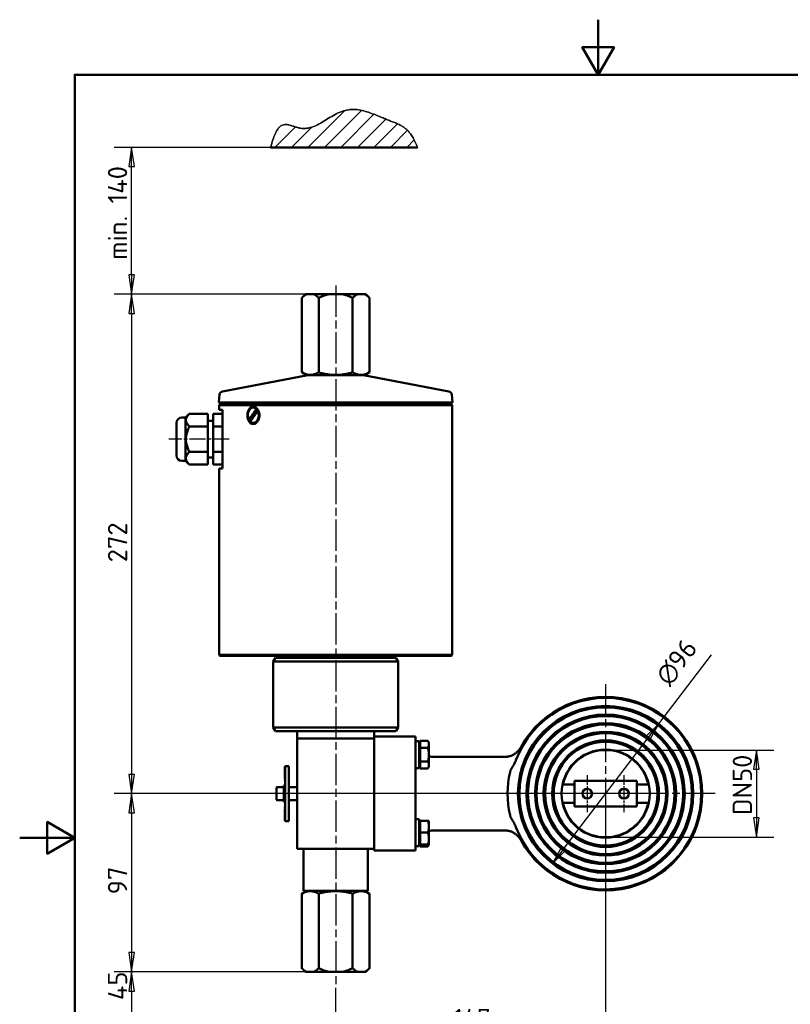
# Model space of a CAD drawing. Header units: millimetres. Extents: x 0 to 630, y 0 to 891.
# Tile 16 of 17: x 0 to 420, y 355 to 891. Entities that reach past the tile are written whole.
import ezdxf

# ---------------------------------------------------------------- set-up
doc = ezdxf.new("R2010")
doc.units = ezdxf.units.MM
doc.header["$LTSCALE"] = 3
doc.linetypes.add('CHAIN', pattern=[0.3543, 0.2362, -0.0295, 0.0591, -0.0295])
for name, color, linetype, lineweight in [('Bemaßungen(DIN)', 7, 'Continuous', 25), ('Mittellinie(DIN)', 4, 'CHAIN', 25), ('Mittelpunktmarkierung(DIN)', 4, 'CHAIN', 25), ('Rahmen_0', 179, 'Continuous', 50), ('Schraffur', 230, 'Continuous', 25), ('Sichtbare Kanten(DIN)', 7, 'Continuous', 50), ('Skizziergeometrie(DIN)', 179, 'Continuous', 50)]:
    doc.layers.add(name, color=color, linetype=linetype, lineweight=lineweight)
doc.styles.add('STANDARD-BSI~0', font='isocpeur.ttf')
doc.dimstyles.new('STANDARD-DIN', dxfattribs={"dimscale": 3, "dimtxt": 3.5, "dimasz": 3.5, "dimexe": 3.175, "dimexo": 0, "dimgap": 0.8, "dimtad": 1, "dimrnd": 1e-08, "dimtxsty": 'STANDARD-BSI~0', "dimblk": 'Filled-1', "dimcen": 0.09, "dimdle": 10, "dimclrd": 5, "dimclre": 5, "dimclrt": 250, "dimadec": 1, "dimazin": 2, "dimtfac": 0.714286, "dimtdec": 3, "dimtmove": 0, "dimatfit": 3, "dimfxl": 1, "dimtolj": 1, "dimlwd": 25, "dimlwe": 25, "dimarcsym": 0})

# ---------------------------------------------------------------- blocks, each defined once
blk = doc.blocks.new('Ränder Default Border')
at = {"layer": 'Rahmen_0', "flags": 128}
for points in [[(105, 297), (105, 287), (102.11, 292), (107.89, 292), (105, 287)], [(10, 10), (10, 287), (200, 287), (200, 10), (10, 10)], [(0, 148.5), (10, 148.5), (5, 151.39), (5, 145.61), (10, 148.5)]]:
    blk.add_lwpolyline(points, dxfattribs=at)
blk = doc.blocks.new('Filled-1')
at = {"color": 0}
for p, q in [((0, 0), (-1, 0.143)), ((-1, 0.143), (-1, -0.143)), ((-1, 0), (0, 0)), ((-1, -0.143), (0, 0))]:
    blk.add_line(p, q, dxfattribs=at)
at = {"color": 0, "flags": 128}
blk.add_lwpolyline([(-1, -0.143), (0, 0), (-1, 0.143), (-1, -0.143)], dxfattribs=at)
at = {"color": 0}
blk.add_solid([(-1, -0.143), (0, 0), (-1, 0.143), (-1, -0.143)], dxfattribs=at)
blk = doc.blocks.new('*D20')
at = {"layer": 'Bemaßungen(DIN)', "color": 5, "linetype": 'Continuous', "lineweight": 25}
for p, q in [((136.67, 821.5), (51.42, 821.5)), ((60.95, 752), (60.95, 811)), ((164.16, 741.5), (51.42, 741.5))]:
    blk.add_line(p, q, dxfattribs=at)
at = {"layer": 'Defpoints', "color": 0, "linetype": 'Continuous'}
for p in [(60.95, 821.5), (136.67, 821.5), (164.16, 741.5)]:
    blk.add_point(p, dxfattribs=at)
at = {"layer": 'Bemaßungen(DIN)', "color": 5, "linetype": 'Continuous', "lineweight": 25, "xscale": 10.5, "yscale": 10.5, "zscale": 10.5}
for p, rotation in [((60.95, 821.5), 90), ((60.95, 741.5), 270)]:
    blk.add_blockref('Filled-1', p, dxfattribs=dict(at, rotation=rotation))
at = {"layer": 'Bemaßungen(DIN)', "color": 250, "linetype": 'Continuous', "lineweight": 25, "true_color": 0x3f3f3f, "insert": (48.04, 753.67), "char_height": 10.5, "attachment_point": 1, "rotation": 90, "style": 'STANDARD-BSI~0'}
blk.add_mtext('\\A1; min. 140', dxfattribs=at)
blk = doc.blocks.new('*D21')
at = {"layer": 'Bemaßungen(DIN)', "color": 5, "linetype": 'Continuous', "lineweight": 25}
for p, q in [((160.18, 741.5), (51.42, 741.5)), ((60.95, 731), (60.95, 480.08)), ((319.07, 469.58), (51.42, 469.58))]:
    blk.add_line(p, q, dxfattribs=at)
at = {"layer": 'Defpoints', "color": 0, "linetype": 'Continuous'}
for p in [(160.18, 741.5), (60.95, 469.58), (319.07, 469.58)]:
    blk.add_point(p, dxfattribs=at)
at = {"layer": 'Bemaßungen(DIN)', "color": 5, "linetype": 'Continuous', "lineweight": 25, "xscale": 10.5, "yscale": 10.5, "zscale": 10.5}
for p, rotation in [((60.95, 741.5), 90), ((60.95, 469.58), 270)]:
    blk.add_blockref('Filled-1', p, dxfattribs=dict(at, rotation=rotation))
at = {"layer": 'Bemaßungen(DIN)', "color": 250, "linetype": 'Continuous', "lineweight": 25, "true_color": 0x3f3f3f, "insert": (48.05, 595.57), "char_height": 10.5, "attachment_point": 1, "rotation": 90, "style": 'STANDARD-BSI~0'}
blk.add_mtext('\\A1;272', dxfattribs=at)
blk = doc.blocks.new('*D22')
at = {"layer": 'Bemaßungen(DIN)', "color": 5, "linetype": 'Continuous', "lineweight": 25}
for p, q in [((319.07, 469.58), (51.42, 469.58)), ((60.95, 459.08), (60.95, 383.08)), ((160.18, 372.58), (51.42, 372.58))]:
    blk.add_line(p, q, dxfattribs=at)
at = {"layer": 'Defpoints', "color": 0, "linetype": 'Continuous'}
for p in [(319.07, 469.58), (60.95, 372.58), (160.18, 372.58)]:
    blk.add_point(p, dxfattribs=at)
at = {"layer": 'Bemaßungen(DIN)', "color": 5, "linetype": 'Continuous', "lineweight": 25, "xscale": 10.5, "yscale": 10.5, "zscale": 10.5}
for p, rotation in [((60.95, 469.58), 90), ((60.95, 372.58), 270)]:
    blk.add_blockref('Filled-1', p, dxfattribs=dict(at, rotation=rotation))
at = {"layer": 'Bemaßungen(DIN)', "color": 250, "linetype": 'Continuous', "lineweight": 25, "true_color": 0x3f3f3f, "insert": (48.05, 414.78), "char_height": 10.5, "attachment_point": 1, "rotation": 90, "style": 'STANDARD-BSI~0'}
blk.add_mtext('\\A1;97', dxfattribs=at)
blk = doc.blocks.new('*D23')
at = {"layer": 'Bemaßungen(DIN)', "color": 5, "linetype": 'Continuous', "lineweight": 25}
for p, q in [((319.07, 469.58), (319.07, 329.96)), ((172.07, 363.8), (172.07, 329.96)), ((182.57, 339.49), (308.57, 339.49))]:
    blk.add_line(p, q, dxfattribs=at)
at = {"layer": 'Defpoints', "color": 0, "linetype": 'Continuous'}
for p in [(319.07, 469.58), (172.07, 363.8), (319.07, 339.49)]:
    blk.add_point(p, dxfattribs=at)
at = {"layer": 'Bemaßungen(DIN)', "color": 5, "linetype": 'Continuous', "lineweight": 25, "xscale": 10.5, "yscale": 10.5, "zscale": 10.5, "rotation": 180}
blk.add_blockref('Filled-1', (172.07, 339.49), dxfattribs=at)
at = {"layer": 'Bemaßungen(DIN)', "color": 5, "linetype": 'Continuous', "lineweight": 25, "xscale": 10.5, "yscale": 10.5, "zscale": 10.5}
blk.add_blockref('Filled-1', (319.07, 339.49), dxfattribs=at)
at = {"layer": 'Bemaßungen(DIN)', "color": 250, "linetype": 'Continuous', "lineweight": 25, "true_color": 0x3f3f3f, "insert": (236.12, 352.39), "char_height": 10.5, "attachment_point": 1, "style": 'STANDARD-BSI~0'}
blk.add_mtext('\\A1;147', dxfattribs=at)
blk = doc.blocks.new('*D25')
at = {"layer": 'Bemaßungen(DIN)', "color": 5, "linetype": 'Continuous', "lineweight": 25}
for p, q in [((348.03, 507.53), (376.76, 545.16)), ((296.48, 439.99), (341.66, 499.18))]:
    blk.add_line(p, q, dxfattribs=at)
at = {"layer": 'Defpoints', "color": 0, "linetype": 'Continuous'}
for p in [(348.03, 507.53), (290.11, 431.64)]:
    blk.add_point(p, dxfattribs=at)
at = {"layer": 'Bemaßungen(DIN)', "color": 5, "linetype": 'Continuous', "lineweight": 25, "xscale": 10.5, "yscale": 10.5, "zscale": 10.5}
for p, rotation in [((348.03, 507.53), 52.64843308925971), ((290.11, 431.64), 232.6484330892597)]:
    blk.add_blockref('Filled-1', p, dxfattribs=dict(at, rotation=rotation))
at = {"layer": 'Bemaßungen(DIN)', "color": 250, "linetype": 'Continuous', "lineweight": 25, "true_color": 0x3f3f3f, "insert": (341.39, 528.83), "char_height": 10.5, "attachment_point": 1, "rotation": 52.6484, "style": 'STANDARD-BSI~0'}
blk.add_mtext('\\A1; \\fAIGDT|b0|i0;\\H10.5000;n\\fISOCPEUR|b0|i0;\\H10.5000;96', dxfattribs=at)
blk = doc.blocks.new('*D26')
at = {"layer": 'Bemaßungen(DIN)', "color": 5, "linetype": 'Continuous', "lineweight": 25}
for p, q in [((319.07, 493.33), (410.71, 493.33)), ((401.18, 482.83), (401.18, 456.33)), ((319.07, 445.83), (410.71, 445.83))]:
    blk.add_line(p, q, dxfattribs=at)
at = {"layer": 'Defpoints', "color": 0, "linetype": 'Continuous'}
for p in [(319.07, 493.33), (319.07, 445.83), (401.18, 445.83)]:
    blk.add_point(p, dxfattribs=at)
at = {"layer": 'Bemaßungen(DIN)', "color": 5, "linetype": 'Continuous', "lineweight": 25, "xscale": 10.5, "yscale": 10.5, "zscale": 10.5}
for p, rotation in [((401.18, 493.33), 90), ((401.18, 445.83), 270)]:
    blk.add_blockref('Filled-1', p, dxfattribs=dict(at, rotation=rotation))
at = {"layer": 'Bemaßungen(DIN)', "color": 250, "linetype": 'Continuous', "lineweight": 25, "true_color": 0x3f3f3f, "insert": (388.28, 451.21), "char_height": 10.5, "attachment_point": 1, "rotation": 90, "style": 'STANDARD-BSI~0'}
blk.add_mtext('\\A1; DN50', dxfattribs=at)
blk = doc.blocks.new('*D28')
at = {"layer": 'Bemaßungen(DIN)', "color": 5, "linetype": 'Continuous', "lineweight": 25}
for p, q in [((156.25, 372.58), (51.42, 372.58)), ((60.95, 362.08), (60.95, 328.08)), ((152.61, 317.58), (51.42, 317.58))]:
    blk.add_line(p, q, dxfattribs=at)
at = {"layer": 'Defpoints', "color": 0, "linetype": 'Continuous'}
for p in [(156.25, 372.58), (60.95, 317.58), (152.61, 317.58)]:
    blk.add_point(p, dxfattribs=at)
at = {"layer": 'Bemaßungen(DIN)', "color": 5, "linetype": 'Continuous', "lineweight": 25, "xscale": 10.5, "yscale": 10.5, "zscale": 10.5}
for p, rotation in [((60.95, 372.58), 90), ((60.95, 317.58), 270)]:
    blk.add_blockref('Filled-1', p, dxfattribs=dict(at, rotation=rotation))
at = {"layer": 'Bemaßungen(DIN)', "color": 250, "linetype": 'Continuous', "lineweight": 25, "true_color": 0x3f3f3f, "insert": (48.04, 319.88), "char_height": 10.5, "attachment_point": 1, "rotation": 90, "style": 'STANDARD-BSI~0'}
blk.add_mtext('\\A1; min. 45', dxfattribs=at)

msp = doc.modelspace()

# ---------------------------------------------------------------- hatches: boundary and pattern name
at = {"layer": 'Schraffur'}
h = msp.add_hatch(dxfattribs=at)
h.set_pattern_fill('ANSI31', color=256, scale=50.8, style=0)
h.set_pattern_definition([(45, (0, 0), (-4.49013, 4.49013), [])])
edge = h.paths.add_edge_path()
edge.add_line((136.672, 821.498), (216.7, 821.498))
edge.add_spline(control_points=[(216.7, 821.498), (209.935, 837.729), (204.531, 828.819), (175.79, 862.365), (152.122, 814.125), (143.502, 848.092), (136.672, 821.498)], knot_values=[0, 0, 0, 0, 0, 0.4174791, 0.5825621, 1, 1, 1, 1, 1], degree=4, periodic=0)

# ---------------------------------------------------------------- linework, layer by layer
msp.add_line((136.672, 821.498), (216.7, 821.498))
msp.add_open_spline([(216.7, 821.498), (209.935, 837.729), (204.531, 828.819), (175.79, 862.365), (152.122, 814.125), (143.502, 848.092), (136.672, 821.498)], degree=4, knots=[0, 0, 0, 0, 0, 0.4174791, 0.5825621, 1, 1, 1, 1, 1])
at = {"layer": 'Mittellinie(DIN)', "linetype": 'CHAIN', "ltscale": 23.990969}
msp.add_line((172.074, 746.29), (172.074, 363.796), dxfattribs=at)
at = {"layer": 'Mittellinie(DIN)', "linetype": 'CHAIN', "ltscale": 12.10509}
msp.add_line((113.99, 662.585), (81.309, 662.585), dxfattribs=at)
at = {"layer": 'Mittelpunktmarkierung(DIN)', "linetype": 'CHAIN', "ltscale": 23.990969}
for p, q in [((319.074, 529.194), (319.074, 409.976)), ((378.683, 469.585), (125.034, 469.585))]:
    msp.add_line(p, q, dxfattribs=at)
at = {"layer": 'Mittelpunktmarkierung(DIN)', "linetype": 'CHAIN', "ltscale": 7.48203}
for p, q in [((309.074, 479.685), (309.074, 459.485)), ((329.074, 479.685), (329.074, 459.485)), ((319.174, 469.585), (298.974, 469.585)), ((339.174, 469.585), (318.974, 469.585))]:
    msp.add_line(p, q, dxfattribs=at)
at = {"layer": 'Sichtbare Kanten(DIN)'}
for p, q in [((155.599, 741.498), (153.599, 739.498)), ((156.254, 741.498), (155.599, 741.498)), ((156.254, 741.498), (160.182, 741.498)), ((168.146, 741.498), (160.182, 741.498)), ((168.146, 741.498), (176.003, 741.498)), ((183.966, 741.498), (176.003, 741.498)), ((183.966, 741.498), (187.895, 741.498)), ((188.549, 741.498), (187.895, 741.498)), ((188.549, 741.498), (190.549, 739.498)), ((153.599, 739.498), (153.599, 698.998)), ((162.837, 739.498), (162.837, 698.998)), ((181.312, 739.498), (181.312, 698.998)), ((190.549, 739.498), (190.549, 698.998)), ((156.889, 697.462), (110.464, 688.622)), ((156.197, 697.498), (153.599, 698.998)), ((156.197, 697.498), (187.951, 697.498)), ((187.26, 697.462), (233.684, 688.622)), ((187.951, 697.498), (190.549, 698.998)), ((108.846, 686.831), (108.474, 682.585)), ((235.303, 686.831), (235.674, 682.585)), ((235.674, 682.585), (108.474, 682.585)), ((109.47, 682.498), (108.474, 682.585)), ((109.074, 681.585), (108.574, 681.085)), ((235.574, 681.085), (108.574, 681.085)), ((108.574, 678.585), (108.574, 681.085)), ((109.074, 681.585), (235.074, 681.585)), ((234.678, 682.498), (109.47, 682.498)), ((110.074, 682.498), (110.074, 681.585)), ((234.074, 682.498), (234.074, 681.585)), ((234.678, 682.498), (235.674, 682.585)), ((235.074, 681.585), (235.574, 681.085)), ((235.574, 545.085), (235.574, 681.085)), ((90.371, 674.441), (92.371, 676.441)), ((102.371, 676.441), (92.371, 676.441)), ((102.371, 669.513), (102.371, 676.441)), ((105.371, 676.441), (105.371, 669.513)), ((110.371, 676.441), (105.371, 676.441)), ((110.371, 678.585), (108.574, 678.585)), ((110.371, 678.585), (110.371, 646.585)), ((124.773, 673.182), (128.885, 679.051)), ((129.644, 677.988), (125.531, 672.119)), ((129.398, 678.471), (126.098, 673.762)), ((127.208, 679.785), (127.562, 679.785)), ((128.885, 679.051), (129.239, 679.051)), ((129.997, 677.988), (129.644, 677.988)), ((85.371, 653.729), (85.371, 671.441)), ((90.371, 674.441), (88.371, 674.441)), ((90.371, 674.441), (90.371, 650.729)), ((105.371, 672.585), (102.371, 672.585)), ((125.126, 673.182), (124.773, 673.182)), ((127.208, 671.385), (127.562, 671.385)), ((102.371, 669.513), (92.371, 669.513)), ((102.371, 655.657), (102.371, 669.513)), ((110.371, 669.513), (105.371, 669.513)), ((105.371, 669.513), (105.371, 655.657)), ((102.371, 655.657), (92.371, 655.657)), ((102.371, 648.729), (102.371, 655.657)), ((110.371, 655.657), (105.371, 655.657)), ((105.371, 655.657), (105.371, 648.729)), ((90.371, 650.729), (88.371, 650.729)), ((90.371, 650.729), (92.371, 648.729)), ((102.371, 648.729), (92.371, 648.729)), ((105.371, 652.585), (102.371, 652.585)), ((110.371, 648.729), (105.371, 648.729)), ((108.574, 646.585), (110.371, 646.585)), ((108.574, 545.085), (108.574, 646.585)), ((108.574, 545.085), (235.574, 545.085)), ((109.074, 544.585), (108.574, 545.085)), ((235.074, 544.585), (109.074, 544.585)), ((139.229, 543.585), (138.074, 541.585)), ((206.074, 541.585), (138.074, 541.585)), ((138.074, 505.585), (138.074, 541.585)), ((139.229, 543.585), (204.919, 543.585)), ((141.074, 543.585), (141.074, 544.585)), ((203.074, 543.585), (203.074, 544.585)), ((204.919, 543.585), (206.074, 541.585)), ((206.074, 505.585), (206.074, 541.585)), ((235.074, 544.585), (235.574, 545.085)), ((138.074, 505.585), (206.074, 505.585)), ((139.229, 503.585), (138.074, 505.585)), ((204.919, 503.585), (206.074, 505.585)), ((204.919, 503.585), (139.229, 503.585)), ((151.074, 503.585), (151.074, 499.585)), ((193.074, 499.585), (151.074, 499.585)), ((151.074, 499.585), (151.074, 439.585)), ((193.074, 500.504), (193.074, 503.585)), ((215.574, 500.617), (193.074, 500.617)), ((193.074, 500.504), (193.074, 500.136)), ((193.074, 499.585), (193.074, 500.136)), ((193.074, 439.585), (193.074, 499.585)), ((215.574, 500.617), (215.574, 500.136)), ((215.574, 500.136), (215.574, 497.137)), ((193.074, 497.137), (193.074, 442.033)), ((217.574, 498.198), (215.574, 498.198)), ((215.574, 497.137), (215.574, 442.033)), ((217.574, 483.398), (217.574, 498.198)), ((218.174, 496.613), (217.574, 496.613)), ((218.174, 498.304), (222.294, 498.304)), ((218.174, 494.551), (218.174, 498.304)), ((218.174, 494.551), (222.294, 494.551)), ((218.174, 487.045), (218.174, 494.551)), ((222.874, 497.298), (222.294, 498.304)), ((222.874, 496.427), (222.874, 497.298)), ((222.874, 490.798), (222.874, 496.427)), ((222.874, 485.169), (222.874, 490.798)), ((264.256, 489.585), (225.574, 489.585)), ((144.474, 482.413), (144.474, 484.382)), ((144.574, 484.382), (144.474, 484.382)), ((144.574, 454.585), (144.574, 484.585)), ((146.574, 484.585), (144.574, 484.585)), ((146.574, 454.585), (146.574, 484.585)), ((217.574, 483.398), (215.574, 483.398)), ((218.174, 484.983), (217.574, 484.983)), ((218.174, 487.045), (222.294, 487.045)), ((218.174, 483.293), (218.174, 487.045)), ((218.174, 483.293), (222.294, 483.293)), ((222.874, 484.298), (222.294, 483.293)), ((222.874, 484.298), (222.874, 485.169)), ((144.474, 482.361), (144.474, 482.413)), ((144.574, 482.413), (144.474, 482.413)), ((144.574, 482.361), (144.474, 482.361)), ((144.474, 481.759), (144.474, 482.361)), ((144.474, 481.659), (144.474, 481.759)), ((144.574, 481.759), (144.474, 481.759)), ((144.574, 481.659), (144.474, 481.659)), ((144.474, 481.594), (144.474, 481.625)), ((144.574, 481.625), (144.474, 481.625)), ((144.474, 481.321), (144.474, 481.594)), ((144.574, 481.594), (144.474, 481.594)), ((144.474, 481.052), (144.474, 481.321)), ((144.574, 481.321), (144.474, 481.321)), ((144.474, 480.883), (144.474, 481.052)), ((144.474, 480.641), (144.474, 480.883)), ((144.574, 480.883), (144.474, 480.883)), ((144.474, 479.042), (144.474, 480.641)), ((144.574, 480.641), (144.474, 480.641)), ((144.474, 479.002), (144.474, 479.042)), ((144.574, 479.042), (144.474, 479.042)), ((144.574, 479.002), (144.474, 479.002)), ((144.474, 478.056), (144.474, 479.002)), ((144.474, 477.826), (144.474, 478.056)), ((144.574, 478.056), (144.474, 478.056)), ((144.574, 477.826), (144.474, 477.826)), ((144.474, 476.671), (144.474, 477.171)), ((144.574, 477.171), (144.474, 477.171)), ((139.774, 466.485), (139.774, 472.685)), ((140.174, 473.085), (143.774, 473.085)), ((143.774, 465.085), (143.774, 474.085)), ((144.574, 474.085), (143.774, 474.085)), ((144.474, 476.498), (144.474, 476.671)), ((144.574, 476.671), (144.474, 476.671)), ((144.574, 476.498), (144.474, 476.498)), ((144.474, 474.467), (144.474, 474.809)), ((144.574, 474.809), (144.474, 474.809)), ((144.474, 474.279), (144.474, 474.467)), ((144.574, 474.467), (144.474, 474.467)), ((144.574, 474.279), (144.474, 474.279)), ((146.574, 473.085), (151.074, 473.085)), ((295.601, 474.585), (302.074, 474.585)), ((336.074, 476.513), (302.074, 476.513)), ((302.074, 462.657), (302.074, 476.513)), ((336.074, 476.513), (336.074, 462.657)), ((336.074, 474.585), (342.548, 474.585)), ((140.174, 466.085), (143.774, 466.085)), ((144.574, 465.085), (143.774, 465.085)), ((144.474, 464.703), (144.474, 464.891)), ((144.574, 464.891), (144.474, 464.891)), ((144.474, 464.361), (144.474, 464.703)), ((144.574, 464.703), (144.474, 464.703)), ((144.574, 464.361), (144.474, 464.361)), ((144.474, 462.499), (144.474, 462.672)), ((144.574, 462.672), (144.474, 462.672)), ((144.474, 461.999), (144.474, 462.499)), ((144.574, 462.499), (144.474, 462.499)), ((144.574, 461.999), (144.474, 461.999)), ((144.474, 461.114), (144.474, 461.344)), ((144.574, 461.344), (144.474, 461.344)), ((144.474, 460.085), (144.474, 461.114)), ((144.574, 461.114), (144.474, 461.114)), ((146.574, 466.085), (151.074, 466.085)), ((295.601, 464.585), (302.074, 464.585)), ((302.074, 462.657), (336.074, 462.657)), ((336.074, 464.585), (342.548, 464.585)), ((144.474, 460.054), (144.474, 460.085)), ((144.574, 460.085), (144.474, 460.085)), ((144.474, 459.781), (144.474, 460.054)), ((144.574, 460.054), (144.474, 460.054)), ((144.474, 459.512), (144.474, 459.781)), ((144.574, 459.781), (144.474, 459.781)), ((144.474, 459.343), (144.474, 459.512)), ((144.474, 459.101), (144.474, 459.343)), ((144.574, 459.343), (144.474, 459.343)), ((144.474, 457.502), (144.474, 459.101)), ((144.574, 459.101), (144.474, 459.101)), ((144.574, 457.502), (144.474, 457.502)), ((144.474, 457.462), (144.474, 457.502)), ((144.574, 457.462), (144.474, 457.462)), ((144.474, 457.411), (144.474, 457.462)), ((144.474, 456.809), (144.474, 457.411)), ((144.574, 457.411), (144.474, 457.411)), ((144.474, 456.757), (144.474, 456.809)), ((144.574, 456.809), (144.474, 456.809)), ((144.474, 454.788), (144.474, 456.757)), ((144.574, 456.757), (144.474, 456.757)), ((216.881, 455.772), (215.574, 455.772)), ((217.574, 440.972), (217.574, 455.761)), ((144.574, 454.788), (144.474, 454.788)), ((146.574, 454.585), (144.574, 454.585)), ((218.174, 454.187), (217.574, 454.187)), ((218.174, 454.872), (222.294, 454.872)), ((218.174, 448.372), (218.174, 454.872)), ((222.294, 454.872), (222.874, 454.872)), ((222.874, 451.622), (222.874, 454.872)), ((222.874, 445.122), (222.874, 451.622)), ((218.174, 448.372), (222.294, 448.372)), ((218.174, 441.872), (218.174, 448.372)), ((222.874, 441.872), (222.874, 445.122)), ((225.574, 449.585), (264.256, 449.585)), ((215.574, 442.033), (215.574, 439.033)), ((217.574, 440.972), (215.574, 440.972)), ((218.174, 442.557), (217.574, 442.557)), ((218.174, 440.866), (218.174, 441.872)), ((218.174, 441.872), (222.294, 441.872)), ((218.174, 440.866), (222.294, 440.866)), ((222.874, 441.872), (222.294, 440.866)), ((222.874, 441.872), (222.294, 441.872)), ((151.074, 439.585), (193.074, 439.585)), ((154.574, 439.585), (154.574, 416.585)), ((189.574, 439.585), (189.574, 416.585)), ((193.074, 439.033), (193.074, 439.585)), ((193.074, 439.033), (193.074, 438.553)), ((193.074, 438.553), (215.574, 438.553)), ((215.574, 439.033), (215.574, 438.553)), ((156.197, 416.585), (153.599, 415.085)), ((153.599, 374.585), (153.599, 415.085)), ((189.574, 416.585), (154.574, 416.585)), ((162.837, 374.585), (162.837, 415.085)), ((181.312, 374.585), (181.312, 415.085)), ((187.951, 416.585), (190.549, 415.085)), ((190.549, 374.585), (190.549, 415.085)), ((155.599, 372.585), (153.599, 374.585)), ((155.599, 372.585), (156.254, 372.585)), ((160.182, 372.585), (156.254, 372.585)), ((160.182, 372.585), (168.146, 372.585)), ((176.003, 372.585), (168.146, 372.585)), ((176.003, 372.585), (183.966, 372.585)), ((187.895, 372.585), (183.966, 372.585)), ((187.895, 372.585), (188.549, 372.585)), ((188.549, 372.585), (190.549, 374.585))]:
    msp.add_line(p, q, dxfattribs=at)
at = {"layer": 'Sichtbare Kanten(DIN)', "flags": 128}
for points in [[(156.254, 741.498), (156.148, 741.446), (156.042, 741.392), (155.936, 741.335), (155.829, 741.275), (155.723, 741.213), (155.616, 741.148), (155.508, 741.08), (155.4, 741.01), (155.292, 740.937), (155.183, 740.861), (155.074, 740.782), (154.964, 740.701), (154.854, 740.616), (154.743, 740.529), (154.632, 740.439), (154.52, 740.347), (154.407, 740.251), (154.294, 740.152), (154.18, 740.051), (154.065, 739.946), (153.95, 739.839), (153.834, 739.728), (153.717, 739.615), (153.599, 739.498)], [(162.837, 739.498), (162.719, 739.615), (162.602, 739.728), (162.485, 739.839), (162.37, 739.946), (162.255, 740.051), (162.141, 740.152), (162.028, 740.251), (161.915, 740.347), (161.803, 740.439), (161.692, 740.529), (161.581, 740.616), (161.471, 740.701), (161.361, 740.782), (161.252, 740.861), (161.143, 740.937), (161.035, 741.01), (160.927, 741.08), (160.82, 741.148), (160.713, 741.213), (160.606, 741.275), (160.5, 741.335), (160.393, 741.392), (160.288, 741.446), (160.182, 741.498)], [(168.146, 741.498), (167.934, 741.446), (167.723, 741.392), (167.51, 741.335), (167.298, 741.275), (167.084, 741.213), (166.87, 741.148), (166.655, 741.08), (166.439, 741.01), (166.223, 740.937), (166.005, 740.861), (165.787, 740.782), (165.568, 740.701), (165.347, 740.616), (165.125, 740.529), (164.903, 740.439), (164.679, 740.347), (164.454, 740.251), (164.227, 740.152), (163.999, 740.051), (163.77, 739.946), (163.539, 739.839), (163.306, 739.728), (163.072, 739.615), (162.837, 739.498)], [(181.312, 739.498), (181.076, 739.615), (180.842, 739.728), (180.609, 739.839), (180.379, 739.946), (180.149, 740.051), (179.921, 740.152), (179.695, 740.251), (179.469, 740.347), (179.246, 740.439), (179.023, 740.529), (178.801, 740.616), (178.581, 740.701), (178.361, 740.782), (178.143, 740.861), (177.925, 740.937), (177.709, 741.01), (177.493, 741.08), (177.278, 741.148), (177.064, 741.213), (176.851, 741.275), (176.638, 741.335), (176.425, 741.392), (176.214, 741.446), (176.003, 741.498)], [(183.966, 741.498), (183.861, 741.446), (183.755, 741.392), (183.649, 741.335), (183.542, 741.275), (183.436, 741.213), (183.328, 741.148), (183.221, 741.08), (183.113, 741.01), (183.005, 740.937), (182.896, 740.861), (182.787, 740.782), (182.677, 740.701), (182.567, 740.616), (182.456, 740.529), (182.345, 740.439), (182.233, 740.347), (182.12, 740.251), (182.007, 740.152), (181.893, 740.051), (181.778, 739.946), (181.663, 739.839), (181.547, 739.728), (181.43, 739.615), (181.312, 739.498)], [(190.549, 739.498), (190.431, 739.615), (190.314, 739.728), (190.198, 739.839), (190.083, 739.946), (189.968, 740.051), (189.854, 740.152), (189.741, 740.251), (189.628, 740.347), (189.516, 740.439), (189.405, 740.529), (189.294, 740.616), (189.184, 740.701), (189.074, 740.782), (188.965, 740.861), (188.856, 740.937), (188.748, 741.01), (188.64, 741.08), (188.533, 741.148), (188.426, 741.213), (188.319, 741.275), (188.212, 741.335), (188.106, 741.392), (188, 741.446), (187.895, 741.498)], [(153.599, 698.998), (154.035, 698.755), (154.458, 698.538), (154.867, 698.346), (155.265, 698.178), (155.654, 698.031), (156.035, 697.906), (156.409, 697.802), (156.777, 697.717), (157.141, 697.652), (157.502, 697.606), (157.86, 697.578), (158.218, 697.569), (158.575, 697.578), (158.934, 697.606), (159.294, 697.652), (159.658, 697.717), (160.027, 697.802), (160.4, 697.906), (160.781, 698.031), (161.17, 698.178), (161.568, 698.346), (161.978, 698.538), (162.4, 698.755), (162.837, 698.998)], [(162.837, 698.998), (163.71, 698.755), (164.554, 698.538), (165.373, 698.346), (166.169, 698.178), (166.947, 698.031), (167.709, 697.906), (168.456, 697.802), (169.193, 697.717), (169.921, 697.652), (170.642, 697.606), (171.359, 697.578), (172.074, 697.569), (172.789, 697.578), (173.506, 697.606), (174.227, 697.652), (174.955, 697.717), (175.692, 697.802), (176.44, 697.906), (177.201, 698.031), (177.979, 698.178), (178.776, 698.346), (179.594, 698.538), (180.439, 698.755), (181.312, 698.998)], [(181.312, 698.998), (181.748, 698.755), (182.17, 698.538), (182.58, 698.346), (182.978, 698.178), (183.367, 698.031), (183.748, 697.906), (184.122, 697.802), (184.49, 697.717), (184.854, 697.652), (185.215, 697.606), (185.573, 697.578), (185.931, 697.569), (186.288, 697.578), (186.646, 697.606), (187.007, 697.652), (187.371, 697.717), (187.739, 697.802), (188.113, 697.906), (188.494, 698.031), (188.883, 698.178), (189.281, 698.346), (189.691, 698.538), (190.113, 698.755), (190.549, 698.998)], [(92.371, 676.441), (92.056, 676.114), (91.774, 675.797), (91.525, 675.49), (91.306, 675.192), (91.116, 674.9), (90.953, 674.614), (90.818, 674.334), (90.708, 674.058), (90.623, 673.785), (90.563, 673.514), (90.527, 673.245), (90.515, 672.977), (90.527, 672.709), (90.563, 672.44), (90.623, 672.17), (90.708, 671.897), (90.818, 671.621), (90.953, 671.34), (91.116, 671.055), (91.306, 670.763), (91.525, 670.464), (91.774, 670.157), (92.056, 669.841), (92.371, 669.513)], [(127.173, 670.835), (126.754, 670.876), (126.336, 671), (125.933, 671.207), (125.558, 671.494), (125.218, 671.848), (124.923, 672.253), (124.667, 672.711), (124.448, 673.228), (124.272, 673.791), (124.147, 674.384), (124.073, 674.988), (124.048, 675.585), (124.073, 676.182), (124.147, 676.787), (124.272, 677.38), (124.448, 677.943), (124.668, 678.46), (124.923, 678.917), (125.219, 679.323), (125.559, 679.677), (125.934, 679.963), (126.337, 680.17), (126.754, 680.294), (127.173, 680.335)], [(127.173, 680.335), (127.595, 680.294), (128.025, 680.17), (128.447, 679.963), (128.847, 679.677), (129.216, 679.323), (129.542, 678.917), (129.826, 678.46), (130.074, 677.943), (130.274, 677.38), (130.418, 676.787), (130.503, 676.182), (130.532, 675.585), (130.503, 674.988), (130.418, 674.384), (130.274, 673.791), (130.074, 673.228), (129.827, 672.711), (129.542, 672.253), (129.216, 671.848), (128.848, 671.494), (128.447, 671.207), (128.025, 671), (127.596, 670.876), (127.173, 670.835)], [(129.239, 679.051), (129.246, 679.024), (129.254, 678.998), (129.261, 678.972), (129.268, 678.946), (129.275, 678.92), (129.282, 678.894), (129.289, 678.869), (129.296, 678.844), (129.303, 678.819), (129.31, 678.795), (129.317, 678.77), (129.323, 678.746), (129.33, 678.722), (129.336, 678.698), (129.343, 678.675), (129.349, 678.651), (129.356, 678.628), (129.362, 678.605), (129.368, 678.582), (129.374, 678.56), (129.38, 678.537), (129.386, 678.515), (129.392, 678.493), (129.398, 678.471)], [(126.098, 673.762), (126.062, 673.74), (126.025, 673.718), (125.988, 673.695), (125.95, 673.673), (125.913, 673.65), (125.874, 673.628), (125.836, 673.605), (125.797, 673.582), (125.758, 673.558), (125.719, 673.535), (125.679, 673.511), (125.639, 673.487), (125.598, 673.463), (125.557, 673.438), (125.516, 673.414), (125.474, 673.389), (125.432, 673.364), (125.389, 673.338), (125.347, 673.313), (125.303, 673.287), (125.26, 673.261), (125.216, 673.235), (125.171, 673.208), (125.126, 673.182)], [(92.371, 669.513), (92.056, 668.858), (91.774, 668.225), (91.525, 667.611), (91.306, 667.013), (91.116, 666.43), (90.953, 665.859), (90.818, 665.298), (90.708, 664.746), (90.623, 664.2), (90.563, 663.659), (90.527, 663.121), (90.515, 662.585), (90.527, 662.049), (90.563, 661.511), (90.623, 660.97), (90.708, 660.424), (90.818, 659.872), (90.953, 659.311), (91.116, 658.74), (91.306, 658.156), (91.525, 657.559), (91.774, 656.945), (92.056, 656.312), (92.371, 655.657)], [(92.371, 655.657), (92.056, 655.329), (91.774, 655.013), (91.525, 654.706), (91.306, 654.407), (91.116, 654.115), (90.953, 653.83), (90.818, 653.549), (90.708, 653.273), (90.623, 653), (90.563, 652.73), (90.527, 652.461), (90.515, 652.193), (90.527, 651.925), (90.563, 651.656), (90.623, 651.385), (90.708, 651.112), (90.818, 650.836), (90.953, 650.556), (91.116, 650.27), (91.306, 649.978), (91.525, 649.68), (91.774, 649.373), (92.056, 649.056), (92.371, 648.729)], [(222.874, 496.427), (222.873, 496.503), (222.87, 496.578), (222.865, 496.652), (222.858, 496.727), (222.849, 496.802), (222.838, 496.877), (222.826, 496.952), (222.811, 497.027), (222.794, 497.103), (222.775, 497.179), (222.755, 497.255), (222.732, 497.331), (222.707, 497.408), (222.68, 497.486), (222.651, 497.564), (222.62, 497.642), (222.587, 497.722), (222.552, 497.802), (222.515, 497.883), (222.475, 497.965), (222.433, 498.048), (222.389, 498.132), (222.343, 498.217), (222.294, 498.304)], [(222.294, 494.551), (222.343, 494.637), (222.389, 494.722), (222.433, 494.806), (222.475, 494.889), (222.515, 494.971), (222.552, 495.052), (222.587, 495.133), (222.62, 495.212), (222.651, 495.291), (222.68, 495.369), (222.707, 495.446), (222.732, 495.523), (222.755, 495.6), (222.775, 495.676), (222.794, 495.752), (222.811, 495.827), (222.826, 495.902), (222.838, 495.977), (222.849, 496.052), (222.858, 496.127), (222.865, 496.202), (222.87, 496.277), (222.873, 496.352), (222.874, 496.427)], [(222.874, 490.798), (222.873, 490.949), (222.87, 491.099), (222.865, 491.248), (222.858, 491.398), (222.849, 491.548), (222.838, 491.698), (222.826, 491.848), (222.811, 491.998), (222.794, 492.149), (222.775, 492.301), (222.755, 492.453), (222.732, 492.606), (222.707, 492.76), (222.68, 492.915), (222.651, 493.071), (222.62, 493.229), (222.587, 493.387), (222.552, 493.548), (222.515, 493.71), (222.475, 493.874), (222.433, 494.04), (222.389, 494.208), (222.343, 494.378), (222.294, 494.551)], [(264.057, 489.585), (264.505, 489.595), (264.951, 489.625), (265.395, 489.675), (265.837, 489.744), (266.274, 489.833), (266.708, 489.942), (267.136, 490.07), (267.56, 490.217), (267.975, 490.382), (268.383, 490.566), (268.781, 490.768), (269.17, 490.987), (269.549, 491.224), (269.918, 491.477), (270.275, 491.747), (270.62, 492.032), (270.951, 492.333), (271.268, 492.647), (271.571, 492.975), (271.858, 493.316), (272.13, 493.67), (272.387, 494.035), (272.626, 494.413), (272.85, 494.801)], [(222.294, 487.045), (222.343, 487.218), (222.389, 487.388), (222.433, 487.556), (222.475, 487.722), (222.515, 487.886), (222.552, 488.048), (222.587, 488.209), (222.62, 488.368), (222.651, 488.525), (222.68, 488.681), (222.707, 488.836), (222.732, 488.99), (222.755, 489.143), (222.775, 489.296), (222.794, 489.447), (222.811, 489.598), (222.826, 489.748), (222.838, 489.898), (222.849, 490.048), (222.858, 490.198), (222.865, 490.348), (222.87, 490.498), (222.873, 490.648), (222.874, 490.798)], [(222.874, 485.169), (222.873, 485.244), (222.87, 485.319), (222.865, 485.394), (222.858, 485.469), (222.849, 485.544), (222.838, 485.619), (222.826, 485.694), (222.811, 485.769), (222.794, 485.845), (222.775, 485.92), (222.755, 485.996), (222.732, 486.073), (222.707, 486.15), (222.68, 486.227), (222.651, 486.305), (222.62, 486.384), (222.587, 486.464), (222.552, 486.544), (222.515, 486.625), (222.475, 486.707), (222.433, 486.79), (222.389, 486.874), (222.343, 486.959), (222.294, 487.045)], [(222.294, 483.293), (222.343, 483.379), (222.389, 483.464), (222.433, 483.548), (222.475, 483.631), (222.515, 483.713), (222.552, 483.794), (222.587, 483.874), (222.62, 483.954), (222.651, 484.033), (222.68, 484.111), (222.707, 484.188), (222.732, 484.265), (222.755, 484.342), (222.775, 484.418), (222.794, 484.493), (222.811, 484.569), (222.826, 484.644), (222.838, 484.719), (222.849, 484.794), (222.858, 484.869), (222.865, 484.944), (222.87, 485.019), (222.873, 485.094), (222.874, 485.169)], [(267.023, 481.259), (267.087, 481.518), (267.165, 481.774), (267.253, 482.027), (267.352, 482.276), (267.46, 482.521), (267.575, 482.764), (267.7, 483.008), (267.831, 483.254), (267.97, 483.502), (268.114, 483.754), (268.264, 484.009), (268.419, 484.268), (268.577, 484.534), (268.738, 484.804), (268.901, 485.081), (269.065, 485.363), (269.228, 485.651), (269.39, 485.944), (269.548, 486.243), (269.703, 486.547), (269.853, 486.857), (269.996, 487.173), (270.132, 487.494), (270.26, 487.82)], [(296.357, 476.513), (296.326, 476.411), (296.295, 476.307), (296.265, 476.202), (296.234, 476.097), (296.205, 475.992), (296.176, 475.888), (296.148, 475.785), (296.121, 475.684), (296.095, 475.586), (296.07, 475.49), (296.047, 475.398), (296.024, 475.31), (296.004, 475.226), (295.984, 475.146), (295.966, 475.071), (295.95, 475), (295.934, 474.932), (295.919, 474.867), (295.905, 474.807), (295.893, 474.751), (295.882, 474.701), (295.872, 474.656), (295.863, 474.618), (295.856, 474.585)], [(342.292, 474.585), (342.285, 474.618), (342.276, 474.656), (342.267, 474.701), (342.255, 474.751), (342.243, 474.807), (342.229, 474.867), (342.214, 474.932), (342.199, 475), (342.182, 475.071), (342.164, 475.146), (342.145, 475.226), (342.124, 475.31), (342.102, 475.398), (342.078, 475.49), (342.054, 475.586), (342.028, 475.684), (342.001, 475.785), (341.973, 475.888), (341.944, 475.992), (341.914, 476.097), (341.884, 476.202), (341.853, 476.307), (341.822, 476.411), (341.791, 476.513)], [(295.856, 464.585), (295.863, 464.552), (295.872, 464.513), (295.882, 464.469), (295.893, 464.419), (295.905, 464.363), (295.919, 464.303), (295.934, 464.238), (295.95, 464.17), (295.966, 464.099), (295.984, 464.024), (296.004, 463.944), (296.024, 463.86), (296.047, 463.772), (296.07, 463.68), (296.095, 463.584), (296.121, 463.486), (296.148, 463.385), (296.176, 463.282), (296.205, 463.178), (296.234, 463.073), (296.265, 462.968), (296.295, 462.863), (296.326, 462.759), (296.357, 462.657)], [(341.791, 462.657), (341.822, 462.759), (341.853, 462.863), (341.884, 462.968), (341.914, 463.073), (341.944, 463.178), (341.973, 463.282), (342.001, 463.385), (342.028, 463.486), (342.054, 463.584), (342.078, 463.68), (342.102, 463.772), (342.124, 463.86), (342.145, 463.944), (342.164, 464.024), (342.182, 464.099), (342.199, 464.17), (342.214, 464.238), (342.229, 464.303), (342.243, 464.363), (342.255, 464.419), (342.267, 464.469), (342.276, 464.513), (342.285, 464.552), (342.292, 464.585)], [(270.26, 451.35), (270.131, 451.68), (269.993, 452.005), (269.848, 452.324), (269.696, 452.637), (269.54, 452.943), (269.38, 453.244), (269.218, 453.538), (269.054, 453.826), (268.89, 454.108), (268.728, 454.384), (268.567, 454.653), (268.41, 454.916), (268.257, 455.174), (268.108, 455.428), (267.965, 455.677), (267.827, 455.923), (267.697, 456.167), (267.574, 456.408), (267.459, 456.649), (267.352, 456.895), (267.253, 457.143), (267.164, 457.396), (267.087, 457.652), (267.023, 457.911)], [(222.874, 451.622), (222.873, 451.752), (222.87, 451.882), (222.865, 452.012), (222.858, 452.141), (222.849, 452.271), (222.838, 452.401), (222.826, 452.531), (222.811, 452.661), (222.794, 452.792), (222.775, 452.923), (222.755, 453.055), (222.732, 453.187), (222.707, 453.321), (222.68, 453.455), (222.651, 453.59), (222.62, 453.726), (222.587, 453.864), (222.552, 454.003), (222.515, 454.143), (222.475, 454.285), (222.433, 454.429), (222.389, 454.575), (222.343, 454.722), (222.294, 454.872)], [(222.294, 448.372), (222.343, 448.521), (222.389, 448.669), (222.433, 448.814), (222.475, 448.958), (222.515, 449.1), (222.552, 449.24), (222.587, 449.379), (222.62, 449.517), (222.651, 449.653), (222.68, 449.789), (222.707, 449.923), (222.732, 450.056), (222.755, 450.189), (222.775, 450.32), (222.794, 450.452), (222.811, 450.582), (222.826, 450.713), (222.838, 450.843), (222.849, 450.972), (222.858, 451.102), (222.865, 451.232), (222.87, 451.361), (222.873, 451.491), (222.874, 451.622)], [(222.874, 445.122), (222.873, 445.252), (222.87, 445.382), (222.865, 445.512), (222.858, 445.641), (222.849, 445.771), (222.838, 445.901), (222.826, 446.031), (222.811, 446.161), (222.794, 446.292), (222.775, 446.423), (222.755, 446.555), (222.732, 446.687), (222.707, 446.821), (222.68, 446.955), (222.651, 447.09), (222.62, 447.226), (222.587, 447.364), (222.552, 447.503), (222.515, 447.643), (222.475, 447.785), (222.433, 447.929), (222.389, 448.075), (222.343, 448.222), (222.294, 448.372)], [(222.294, 441.872), (222.343, 442.021), (222.389, 442.169), (222.433, 442.314), (222.475, 442.458), (222.515, 442.6), (222.552, 442.74), (222.587, 442.879), (222.62, 443.017), (222.651, 443.153), (222.68, 443.289), (222.707, 443.423), (222.732, 443.556), (222.755, 443.689), (222.775, 443.82), (222.794, 443.952), (222.811, 444.082), (222.826, 444.213), (222.838, 444.343), (222.849, 444.472), (222.858, 444.602), (222.865, 444.732), (222.87, 444.861), (222.873, 444.991), (222.874, 445.122)], [(264.057, 449.585), (264.505, 449.575), (264.951, 449.545), (265.395, 449.495), (265.837, 449.426), (266.274, 449.337), (266.708, 449.228), (267.136, 449.1), (267.56, 448.953), (267.975, 448.788), (268.383, 448.604), (268.781, 448.402), (269.17, 448.183), (269.549, 447.946), (269.918, 447.693), (270.275, 447.423), (270.62, 447.138), (270.951, 446.837), (271.268, 446.523), (271.571, 446.195), (271.858, 445.854), (272.13, 445.5), (272.387, 445.135), (272.626, 444.757), (272.85, 444.369)], [(222.294, 440.866), (222.319, 440.911), (222.344, 440.956), (222.369, 441), (222.392, 441.044), (222.416, 441.087), (222.438, 441.131), (222.46, 441.174), (222.481, 441.217), (222.502, 441.259), (222.522, 441.301), (222.541, 441.343), (222.56, 441.385), (222.578, 441.427), (222.596, 441.468), (222.613, 441.509), (222.63, 441.55), (222.646, 441.591), (222.661, 441.631), (222.676, 441.672), (222.69, 441.712), (222.704, 441.752), (222.717, 441.792), (222.73, 441.832), (222.742, 441.872)], [(162.837, 415.085), (162.4, 415.328), (161.978, 415.545), (161.568, 415.736), (161.17, 415.905), (160.781, 416.051), (160.4, 416.176), (160.027, 416.281), (159.658, 416.365), (159.294, 416.431), (158.934, 416.477), (158.575, 416.505), (158.218, 416.514), (157.86, 416.505), (157.502, 416.477), (157.141, 416.431), (156.777, 416.365), (156.409, 416.281), (156.035, 416.176), (155.654, 416.051), (155.265, 415.905), (154.867, 415.736), (154.458, 415.545), (154.035, 415.328), (153.599, 415.085)], [(181.312, 415.085), (180.439, 415.328), (179.594, 415.545), (178.776, 415.736), (177.979, 415.905), (177.201, 416.051), (176.44, 416.176), (175.692, 416.281), (174.955, 416.365), (174.227, 416.431), (173.506, 416.477), (172.789, 416.505), (172.074, 416.514), (171.359, 416.505), (170.642, 416.477), (169.921, 416.431), (169.193, 416.365), (168.456, 416.281), (167.709, 416.176), (166.947, 416.051), (166.169, 415.905), (165.373, 415.736), (164.554, 415.545), (163.71, 415.328), (162.837, 415.085)], [(190.549, 415.085), (190.113, 415.328), (189.691, 415.545), (189.281, 415.736), (188.883, 415.905), (188.494, 416.051), (188.113, 416.176), (187.739, 416.281), (187.371, 416.365), (187.007, 416.431), (186.646, 416.477), (186.288, 416.505), (185.931, 416.514), (185.573, 416.505), (185.215, 416.477), (184.854, 416.431), (184.49, 416.365), (184.122, 416.281), (183.748, 416.176), (183.367, 416.051), (182.978, 415.905), (182.58, 415.736), (182.17, 415.545), (181.748, 415.328), (181.312, 415.085)], [(153.599, 374.585), (153.717, 374.468), (153.834, 374.355), (153.95, 374.244), (154.065, 374.136), (154.18, 374.032), (154.294, 373.93), (154.407, 373.832), (154.52, 373.736), (154.632, 373.643), (154.743, 373.553), (154.854, 373.466), (154.964, 373.382), (155.074, 373.301), (155.183, 373.222), (155.292, 373.146), (155.4, 373.073), (155.508, 373.003), (155.616, 372.935), (155.723, 372.87), (155.829, 372.807), (155.936, 372.748), (156.042, 372.691), (156.148, 372.637), (156.254, 372.585)], [(160.182, 372.585), (160.288, 372.637), (160.393, 372.691), (160.5, 372.748), (160.606, 372.807), (160.713, 372.87), (160.82, 372.935), (160.927, 373.003), (161.035, 373.073), (161.143, 373.146), (161.252, 373.222), (161.361, 373.301), (161.471, 373.382), (161.581, 373.466), (161.692, 373.553), (161.803, 373.643), (161.915, 373.736), (162.028, 373.832), (162.141, 373.93), (162.255, 374.032), (162.37, 374.136), (162.485, 374.244), (162.602, 374.355), (162.719, 374.468), (162.837, 374.585)], [(162.837, 374.585), (163.072, 374.468), (163.306, 374.355), (163.539, 374.244), (163.77, 374.136), (163.999, 374.032), (164.227, 373.93), (164.454, 373.832), (164.679, 373.736), (164.903, 373.643), (165.125, 373.553), (165.347, 373.466), (165.568, 373.382), (165.787, 373.301), (166.005, 373.222), (166.223, 373.146), (166.439, 373.073), (166.655, 373.003), (166.87, 372.935), (167.084, 372.87), (167.298, 372.807), (167.51, 372.748), (167.723, 372.691), (167.934, 372.637), (168.146, 372.585)], [(176.003, 372.585), (176.214, 372.637), (176.425, 372.691), (176.638, 372.748), (176.851, 372.807), (177.064, 372.87), (177.278, 372.935), (177.493, 373.003), (177.709, 373.073), (177.925, 373.146), (178.143, 373.222), (178.361, 373.301), (178.581, 373.382), (178.801, 373.466), (179.023, 373.553), (179.246, 373.643), (179.469, 373.736), (179.695, 373.832), (179.921, 373.93), (180.149, 374.032), (180.379, 374.136), (180.609, 374.244), (180.842, 374.355), (181.076, 374.468), (181.312, 374.585)], [(181.312, 374.585), (181.43, 374.468), (181.547, 374.355), (181.663, 374.244), (181.778, 374.136), (181.893, 374.032), (182.007, 373.93), (182.12, 373.832), (182.233, 373.736), (182.345, 373.643), (182.456, 373.553), (182.567, 373.466), (182.677, 373.382), (182.787, 373.301), (182.896, 373.222), (183.005, 373.146), (183.113, 373.073), (183.221, 373.003), (183.328, 372.935), (183.436, 372.87), (183.542, 372.807), (183.649, 372.748), (183.755, 372.691), (183.861, 372.637), (183.966, 372.585)], [(187.895, 372.585), (188, 372.637), (188.106, 372.691), (188.212, 372.748), (188.319, 372.807), (188.426, 372.87), (188.533, 372.935), (188.64, 373.003), (188.748, 373.073), (188.856, 373.146), (188.965, 373.222), (189.074, 373.301), (189.184, 373.382), (189.294, 373.466), (189.405, 373.553), (189.516, 373.643), (189.628, 373.736), (189.741, 373.832), (189.854, 373.93), (189.968, 374.032), (190.083, 374.136), (190.198, 374.244), (190.314, 374.355), (190.431, 374.468), (190.549, 374.585)]]:
    msp.add_lwpolyline(points, dxfattribs=at)
at = {"layer": 'Sichtbare Kanten(DIN)'}
for centre, radius in [((319.074, 469.585), 47.733), ((319.074, 469.585), 47.333), ((319.074, 469.585), 46.933), ((319.074, 469.585), 43.067), ((319.074, 469.585), 42.667), ((319.074, 469.585), 42.267), ((319.074, 469.585), 38.4), ((319.074, 469.585), 38), ((319.074, 469.585), 37.6), ((319.074, 469.585), 33.733), ((319.074, 469.585), 33.333), ((319.074, 469.585), 32.933), ((319.074, 469.585), 29.067), ((319.074, 469.585), 28.667), ((319.074, 469.585), 28.267), ((319.074, 469.585), 24), ((309.074, 469.585), 2.6), ((329.074, 469.585), 2.6)]:
    msp.add_circle(centre, radius, dxfattribs=at)
for centre, radius, start, end in [((157.263, 695.498), 2, 90, 100.78191), ((186.885, 695.498), 2, 79.21809, 90), ((110.838, 686.657), 2, 100.78191, 175), ((233.31, 686.657), 2, 5, 79.21809), ((88.371, 671.441), 3, 90, 180), ((88.371, 653.729), 3, 180, 270), ((319.074, 469.585), 52.109, 200.48406, 159.51594), ((319.074, 469.585), 52.655, 208.61267, 151.38733), ((225.574, 499.585), 10, 180, 187.97145), ((319.074, 469.585), 23.75, 16.96059, 163.03941), ((225.574, 499.585), 10, 254.33633, 270), ((319.074, 469.585), 53.345, 167.35938, 192.64062), ((140.174, 472.685), 0.4, 90, 180), ((140.174, 466.485), 0.4, 180, 270), ((319.074, 469.585), 23.75, 196.96059, 343.03941), ((225.574, 439.585), 10, 90, 105.66367), ((225.574, 439.585), 10, 172.02855, 180)]:
    msp.add_arc(centre, radius, start, end, dxfattribs=at)
for centre, major_axis, ratio, start_param, end_param in [((127.208, 675.585), (0, 4.2), 0.7071068, 5.6831113, 8.4632152), ((127.208, 675.585), (0, -4.2), 0.7071068, 5.6831113, 8.4632152), ((127.562, 675.585), (0, 4.2), 0.7071068, 5.6831113, 6.2831853), ((127.562, 675.585), (0, -4.2), 0.7071068, 0, 2.1800299), ((128.127, 675.585), (0, -3.4), 0.7071068, 2.3558788, 2.5846998), ((128.127, 675.585), (0, 3.4), 0.7071068, 2.1368488, 2.3112131), ((216.881, 448.372), (12.817, 0), 0.5773503, 1.5167159, 1.6729605), ((218.267, 448.372), (12.817, 0), 0.5773503, 1.6248767, 1.7824681)]:
    msp.add_ellipse(centre, major_axis=major_axis, ratio=ratio, start_param=start_param, end_param=end_param, dxfattribs=at)
at = {"layer": 'Skizziergeometrie(DIN)'}
msp.add_line((136.672, 821.498), (216.7, 821.498), dxfattribs=at)
at = {"layer": 'Skizziergeometrie(DIN)', "lineweight": 25}
msp.add_open_spline([(136.672, 821.498), (143.502, 848.092), (152.122, 814.125), (175.79, 862.365), (204.531, 828.819), (209.935, 837.729), (216.7, 821.498)], degree=4, knots=[0, 0, 0, 0, 0, 0.4174379, 0.5825209, 1, 1, 1, 1, 1], dxfattribs=at)

# ---------------------------------------------------------------- block references
at = {"xscale": 3, "yscale": 3, "zscale": 3}
msp.add_blockref('Ränder Default Border', (0, 0), dxfattribs=at)

# ---------------------------------------------------------------- dimensions: what is measured, and where the dimension line sits
at = {"layer": 'Bemaßungen(DIN)', "color": 5, "linetype": 'Continuous', "lineweight": 25, "true_color": 0x0000ff}
for base, p1, p2, angle, text, picture, middle in [((60.946, 821.498), (164.164, 741.498), (136.672, 821.498), 270, ' min. 140', '*D20', (60.946, 781.498)), ((401.183, 445.835), (319.074, 493.335), (319.074, 445.835), 90, ' DN50', '*D26', (401.183, 469.585)), ((60.946, 317.585), (156.254, 372.585), (152.612, 317.585), 270, ' min. 45', '*D28', (60.946, 345.085))]:
    dim = msp.add_linear_dim(base=base, p1=p1, p2=p2, angle=angle, text=text, dimstyle='STANDARD-DIN', override={"dimdec": 2, "dimtp": 0, "dimtm": 0, "dimtdec": 3, "dimatfit": 2}, dxfattribs=at)
    dim.commit()
    dim.dimension.update_dxf_attribs({"geometry": picture, "text_midpoint": middle, "dimtype": 160})
for base, p1, p2, angle, override, picture, middle in [((60.946, 469.585), (160.182, 741.498), (319.074, 469.585), 90, {"dimdec": 0, "dimtp": 0, "dimtm": 0, "dimtdec": 3, "dimatfit": 2}, '*D21', (60.946, 605.541)), ((60.946, 372.585), (319.074, 469.585), (160.182, 372.585), 90, {"dimdec": 2, "dimtp": 0, "dimtm": 0, "dimtdec": 3, "dimatfit": 2}, '*D22', (60.946, 421.085)), ((319.074, 339.489), (172.074, 363.796), (319.074, 469.585), 180, {"dimdec": 2, "dimtp": 0, "dimtm": 0, "dimtdec": 3, "dimatfit": 2}, '*D23', (245.574, 339.489))]:
    dim = msp.add_linear_dim(base=base, p1=p1, p2=p2, angle=angle, dimstyle='STANDARD-DIN', override=override, dxfattribs=at)
    dim.commit()
    dim.dimension.update_dxf_attribs({"geometry": picture, "text_midpoint": middle, "dimtype": 160})
dim = msp.add_diameter_dim_2p(p1=(290.114, 431.64), p2=(348.034, 507.529), text=' \\fAIGDT|b0|i0;\\H10.5000;n\\fISOCPEUR|b0|i0;\\H10.5000;96', dimstyle='STANDARD-DIN', override={"dimdec": 0, "dimtp": 0, "dimtm": 0, "dimtdec": 3, "dimatfit": 2}, dxfattribs=at)
dim.commit()
dim.dimension.update_dxf_attribs({"geometry": '*D25', "text_midpoint": (365.581, 530.52), "dimtype": 163})

doc.saveas('drawing.dxf')
